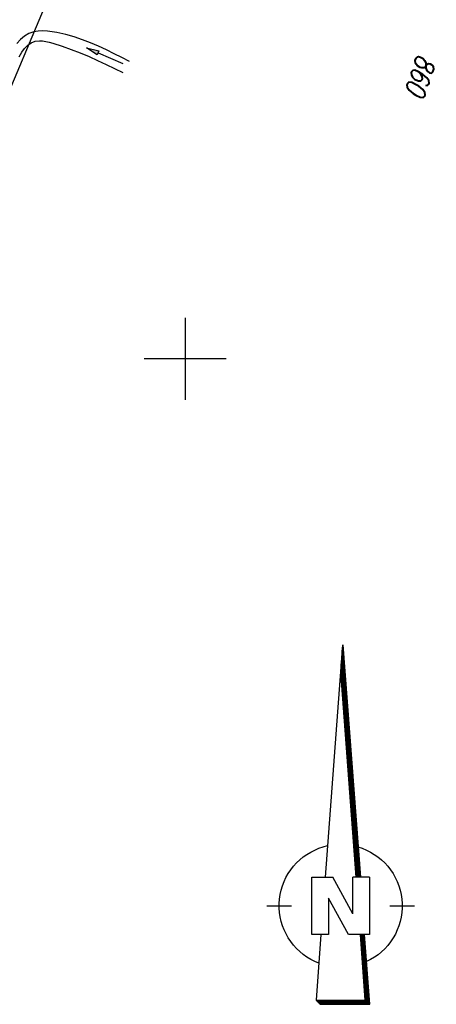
# Model space of a CAD drawing. Extents: x 511997 to 512565, y 475430 to 476399.
# Tile 20 of 32: x 512380 to 512431, y 475921 to 476041. Entities that reach past the tile are written whole.
import ezdxf

# ---------------------------------------------------------------- set-up
doc = ezdxf.new("R2010")
doc.units = 0
doc.header["$LTSCALE"] = 10
doc.header["$MEASUREMENT"] = 0
doc.linetypes.add('AUSGEZOGEN', pattern=[0])
doc.linetypes.add('LT00', pattern=[0])
for name, color, linetype in [('1401', 7, 'Continuous'), ('DFK_FLUR_NR', 250, 'LT00'), ('DFK_KATASTER', 250, 'LT00'), ('PFEIL', 140, 'AUSGEZOGEN'), ('V89_GRABEN', 250, 'LT00'), ('V89_RASTER', 250, 'LT00')]:
    doc.layers.add(name, color=color, linetype=linetype)
doc.styles.get("Standard").update_dxf_attribs({"font": 'romans.shx'})

# ---------------------------------------------------------------- blocks, each defined once
blk = doc.blocks.new('SYMB1401')
at = {"layer": '1401'}
for p, q in [((-2.1, -28.35), (0, 0)), ((0, 0), (2.15, -28.35)), ((2, -28.35), (-0.07, -1.01)), ((2.05, -28.35), (-0.05, -0.67)), ((2.1, -28.35), (-0.02, -0.34)), ((1.8, -28.35), (-0.17, -2.34)), ((1.85, -28.35), (-0.15, -2.01)), ((1.9, -28.35), (-0.12, -1.68)), ((1.95, -28.35), (-0.1, -1.34)), ((1.65, -28.35), (-0.25, -3.35)), ((1.7, -28.35), (-0.22, -3.01)), ((1.75, -28.35), (-0.2, -2.68)), ((-3.75, -35.35), (-3.75, -28.35)), ((-3.75, -28.35), (-1.2, -28.35)), ((1.25, -32.8), (-1.2, -28.35)), ((1.25, -32.8), (1.25, -28.35)), ((3.25, -28.35), (1.25, -28.35)), ((3.25, -28.35), (3.25, -35.35)), ((0.7, -35.35), (-1.75, -30.9)), ((-1.75, -30.9), (-1.75, -35.35)), ((-9.25, -31.85), (-6.25, -31.85)), ((5.75, -31.85), (8.75, -31.85)), ((-1.75, -35.35), (-3.75, -35.35)), ((-2.65, -35.35), (-3.25, -43.35)), ((3.25, -35.35), (0.7, -35.35)), ((2.75, -43.35), (2.15, -35.35)), ((2.8, -43.4), (2.2, -35.35)), ((3.3, -43.85), (2.65, -35.35)), ((-3.25, -43.35), (2.75, -43.35)), ((-3.2, -43.4), (2.8, -43.4))]:
    blk.add_line(p, q, dxfattribs=at)
for points in [[(-7.74, -32.11), (-7.75, -31.56), (-7.7, -31.01), (-7.62, -30.47), (-7.51, -29.93), (-7.35, -29.4), (-7.15, -28.89), (-6.92, -28.39), (-6.65, -27.91), (-6.34, -27.45), (-6.01, -27.02), (-5.64, -26.61), (-5.24, -26.23), (-4.82, -25.88), (-4.37, -25.56), (-3.9, -25.28), (-3.41, -25.03), (-2.9, -24.81), (-2.38, -24.64), (-1.85, -24.5)], [(1.85, -24.65), (2.37, -24.82), (2.88, -25.03), (3.37, -25.28), (3.85, -25.57), (4.3, -25.88), (4.72, -26.23), (5.12, -26.61), (5.49, -27.02), (5.83, -27.45), (6.13, -27.91), (6.41, -28.39), (6.64, -28.89), (6.84, -29.4), (7, -29.93), (7.12, -30.47), (7.2, -31.01), (7.24, -31.56), (7.25, -32.11)], [(-2.9, -38.85), (-3.41, -38.64), (-3.9, -38.39), (-4.37, -38.1), (-4.81, -37.78), (-5.24, -37.43), (-5.64, -37.05), (-6, -36.64), (-6.34, -36.21), (-6.64, -35.75), (-6.91, -35.27), (-7.15, -34.78), (-7.35, -34.26), (-7.5, -33.74), (-7.62, -33.2), (-7.7, -32.66), (-7.74, -32.11)], [(7.25, -32.11), (7.21, -32.66), (7.13, -33.21), (7.01, -33.74), (6.85, -34.27), (6.65, -34.78), (6.42, -35.28), (6.15, -35.76), (5.84, -36.22), (5.5, -36.66), (5.13, -37.07), (4.74, -37.45), (4.31, -37.8), (3.86, -38.12), (3.39, -38.4), (2.9, -38.65)], [(-3.15, -43.45), (2.85, -43.45), (2.25, -35.35)], [(-3.1, -43.5), (2.9, -43.5), (2.3, -35.35)], [(-3.05, -43.55), (2.95, -43.55), (2.35, -35.35)], [(-3, -43.6), (3, -43.6), (2.4, -35.35)], [(-2.95, -43.65), (3.05, -43.65), (2.45, -35.35)], [(-2.9, -43.7), (3.1, -43.7), (2.5, -35.35)], [(-2.85, -43.75), (3.15, -43.75), (2.55, -35.35)], [(-2.8, -43.8), (3.2, -43.8), (2.6, -35.35)], [(-2.78, -43.82), (3.25, -43.82), (2.62, -35.35)], [(-3.25, -43.35), (-2.75, -43.85), (3.3, -43.85)]]:
    blk.add_lwpolyline(points, dxfattribs=at)
blk = doc.blocks.new('Pfreil3')
at = {"layer": 'PFEIL'}
blk.add_hatch(color=256, dxfattribs=at).paths.add_polyline_path([(-1.55, 0.27), (-1.55, -0.27), (0, 0)])
for p, q in [((-1.55, 0), (-4.83, 0)), ((-1.55, -0.27), (-1.55, 0.27)), ((-1.55, 0.27), (0, 0)), ((0, 0), (-1.55, -0.27))]:
    blk.add_line(p, q, dxfattribs=at)

msp = doc.modelspace()

# ---------------------------------------------------------------- linework, layer by layer
at = {"layer": 'DFK_KATASTER'}
msp.add_line((512387.15, 476053.15), (512371.68, 476016.39), dxfattribs=at)
at = {"layer": 'V89_GRABEN'}
for points in [[(512393.2, 476036.25), (512392.28, 476036.74), (512391.34, 476037.21), (512390.4, 476037.68), (512389.45, 476038.12), (512388.48, 476038.53), (512387.49, 476038.91), (512386.48, 476039.25), (512385.44, 476039.55), (512384.37, 476039.78), (512383.79, 476039.88), (512383.2, 476039.95), (512382.63, 476039.98), (512382.08, 476039.96), (512381.56, 476039.88), (512380.96, 476039.67), (512380.41, 476039.36), (512379.92, 476038.95), (512379.47, 476038.45)], [(512379.78, 476036.83), (512380.09, 476037.38), (512380.43, 476037.85), (512380.82, 476038.24), (512381.24, 476038.54), (512381.72, 476038.72), (512382.25, 476038.79), (512382.63, 476038.76), (512383.03, 476038.7), (512383.44, 476038.6), (512383.85, 476038.48), (512385, 476038.12), (512386.12, 476037.73), (512387.21, 476037.31), (512388.28, 476036.86), (512389.33, 476036.39), (512390.37, 476035.91), (512391.39, 476035.42), (512392.41, 476034.93)]]:
    msp.add_lwpolyline(points, dxfattribs=at)
at = {"layer": 'V89_RASTER'}
for p, q in [((512400, 476005), (512400, 475995)), ((512405, 476000), (512395, 476000))]:
    msp.add_line(p, q, dxfattribs=at)

# ---------------------------------------------------------------- block references
at = {"layer": '1401'}
msp.add_blockref('SYMB1401', (512419.21, 475965.1), dxfattribs=at)
at = {"layer": 'PFEIL', "rotation": 156.5181150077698}
msp.add_blockref('Pfreil3', (512387.96, 476037.93), dxfattribs=at)

# ---------------------------------------------------------------- texts
at = {"layer": 'DFK_FLUR_NR', "oblique": 13.754, "width": 0.75}
msp.add_text('860', height=2.5, rotation=251.3214, dxfattribs=at).set_placement((512428.35, 476037.29))

doc.saveas('drawing.dxf')
